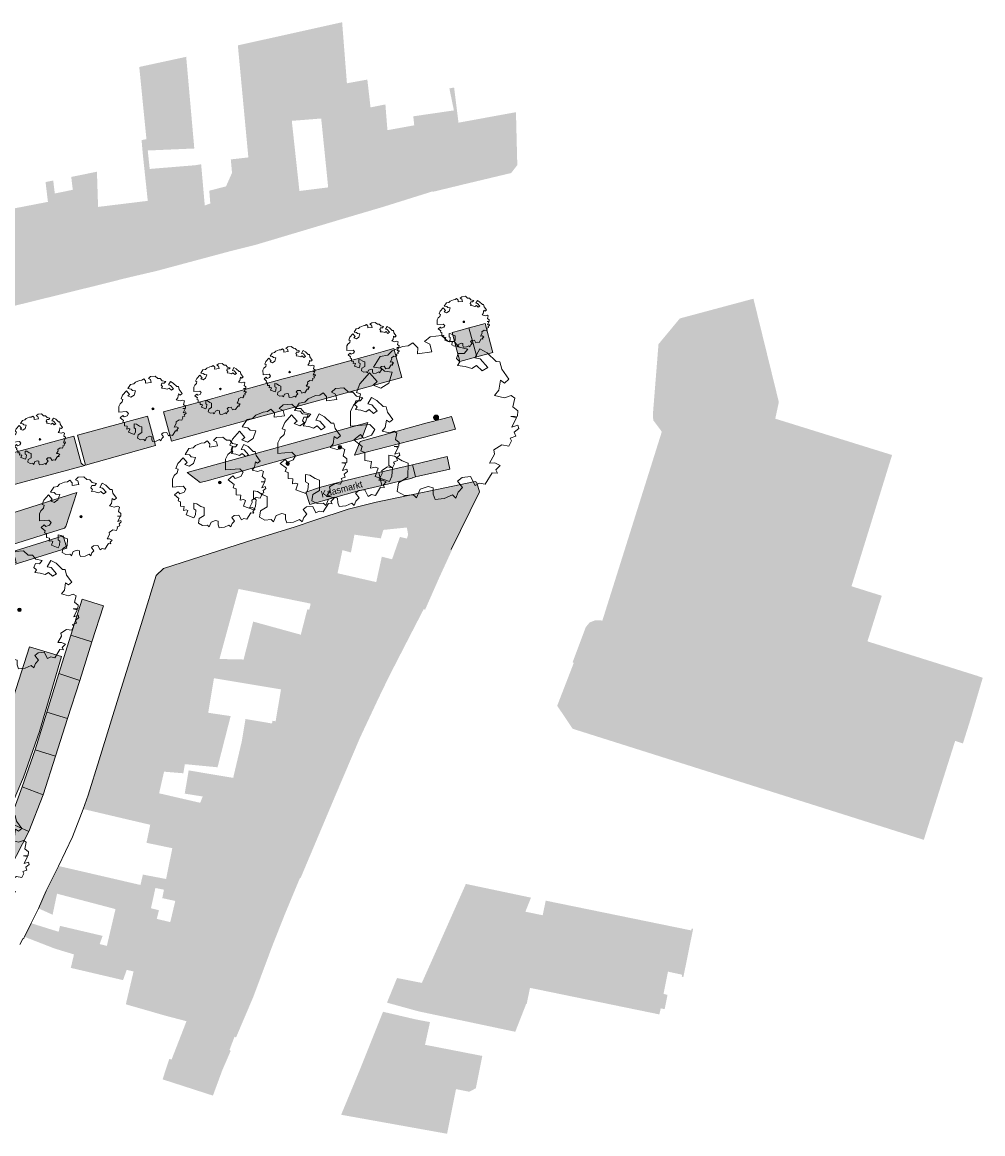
# Model space of a CAD drawing. Header units: metres. Extents: x 93896 to 94330, y 463793 to 463977.
# Tile 2 of 3: x 94009 to 94154, y 463810 to 463977. Entities that reach past the tile are written whole.
import ezdxf

# ---------------------------------------------------------------- set-up
doc = ezdxf.new("R2010")
doc.units = ezdxf.units.M
doc.header["$LTSCALE"] = 0.5
doc.layers.get('0').update_dxf_attribs({"linetype": 'CONTINUOUS'})
for name, color, linetype, lineweight in [('B-BOOM_BEHOUD', 8, 'CONTINUOUS', 18), ('B-parkeervakken', 253, 'CONTINUOUS', 5), ('B_BEBOUWING-VLAK', 254, 'CONTINUOUS', 18), ('B_BEBOUWINGSGRENS_0', 7, 'CONTINUOUS', 13), ('N_RO-txt', 7, 'CONTINUOUS', 9), ('T_MUUR_30CM_0', 7, 'CONTINUOUS', 13)]:
    doc.layers.add(name, color=color, linetype=linetype, lineweight=lineweight)
doc.styles.add('Leiden', font='frureglight.ttf')

# ---------------------------------------------------------------- blocks, each defined once
blk = doc.blocks.new('SGR-BOOM_06')
h = blk.add_hatch(color=7)
h.dxf.hatch_style = 1
edge = h.paths.add_edge_path()
edge.add_arc((0, 0), 0.15, 0, 360)
at = {"linetype": 'Continuous', "flags": 128}
blk.add_lwpolyline([(2.698, 3.52), (2.53, 3.939), (2.197, 4.064), (1.945, 4.524), (1.273, 4.692), (0.855, 4.524), (1.108, 4.273), (1.064, 3.812), (0.228, 3.98), (0.352, 4.315), (0.184, 4.692), (-0.15, 4.609), (-0.486, 4.692), (-1.155, 4.65), (-1.491, 4.483), (-1.952, 4.565), (-2.539, 4.105), (-2.12, 3.896), (-1.994, 3.644), (-1.575, 3.435), (-1.994, 2.89), (-2.539, 2.766), (-2.915, 3.099), (-2.62, 3.217), (-2.873, 3.855), (-3.628, 3.435), (-4.004, 3.016), (-3.794, 2.848), (-4.004, 2.514), (-4.425, 2.346), (-4.717, 2.054), (-5.01, 1.214), (-3.88, 0.921), (-3.712, 0.544), (-4.004, 0.293), (-4.507, 0.293), (-4.602, 0.556), (-5.093, 0.376), (-4.758, -0.168), (-4.925, -0.377), (-4.717, -0.545), (-4.884, -1.006), (-4.532, -1.182), (-4.717, -1.551), (-4.424, -1.592), (-4.293, -1.707), (-4.619, -2.107), (-3.921, -2.682), (-3.668, -2.431), (-3.46, -1.97), (-3.627, -1.761), (-3.419, -1.174), (-3.124, -1.342), (-2.788, -1.761), (-2.496, -2.01), (-2.788, -2.808), (-3.419, -2.932), (-3.668, -3.394), (-3.333, -3.771), (-2.832, -3.897), (-2.769, -4.022), (-2.706, -4.148), (-2.328, -3.729), (-1.826, -3.729), (-1.575, -3.897), (-1.699, -4.273), (-1.699, -4.609), (-1.154, -4.736), (-0.61, -4.692), (-0.486, -4.945), (-0.233, -4.65), (0.101, -4.483), (-0.059, -4.007), (0.269, -3.896), (0.773, -4.023), (0.856, -4.609), (1.149, -4.565), (1.442, -4.736), (2.071, -4.232), (2.365, -4.356), (2.322, -4.147), (2.657, -3.98), (2.406, -3.728), (2.113, -3.644), (2.574, -3.226), (2.615, -2.975), (3.16, -2.848), (3.538, -3.058), (3.787, -2.807), (3.77, -2.633), (4.123, -2.633), (4.123, -2.387), (4.459, -2.263), (4.459, -2.054), (4.082, -2.054), (4.543, -1.591), (4.25, -1.425), (4.627, -1.55), (4.752, -1.257), (4.543, -0.921), (4.835, -0.461), (4.668, -0.252), (4.25, -0.252), (3.746, 0.085), (4.082, 0.294), (4.375, 0.838), (4.543, 0.589), (4.876, 0.713), (4.667, 1.425), (4.711, 1.886), (4.5, 1.97), (4.164, 2.64), (3.828, 3.013), (3.374, 2.604), (3.663, 2.431), (3.914, 1.802), (3.537, 1.718), (3.327, 2.136), (2.991, 2.054), (2.657, 2.305), (2.238, 2.514), (2.447, 2.682), (2.321, 2.932), (2.53, 3.184), (2.866, 3.059), (3.159, 3.227)], close=True, dxfattribs=at)
blk.add_circle((0, 0), 0.15)
blk = doc.blocks.new('A$C23e41a55')
at = {"layer": 'B_BEBOUWING-VLAK'}
for points in [[(94061.64, 463963.855), (94061.16, 463968.038), (94058.09, 463967.48), (94057.371, 463976.655), (94048.804, 463974.753), (94048.75, 463974.741), (94049.646, 463968.715), (94048.611, 463968.517), (94049.471, 463961.811), (94049.808, 463961.838), (94054.225, 463962.189), (94055.276, 463951.836), (94055.32, 463951.407), (94057.151, 463951.666), (94057.632, 463947.167), (94063.525, 463948.908), (94062.41, 463960.052), (94062.08, 463960.02)], [(94049.808, 463961.838), (94049.471, 463961.811), (94048.611, 463968.517), (94049.646, 463968.715), (94048.75, 463974.741), (94041.789, 463973.197), (94041.703, 463973.178), (94043.28, 463956.343), (94040.644, 463956.041), (94040.829, 463954.029), (94039.927, 463951.994), (94040.125, 463949.867), (94039.816, 463949.786), (94040.837, 463942.327), (94044.421, 463943.221), (94043.707, 463949.763), (94051.011, 463950.797), (94050.954, 463951.297)], [(94033.939, 463971.457), (94027.055, 463969.971), (94026.886, 463969.934), (94027.967, 463959.088), (94027.234, 463958.938), (94027.418, 463956.841), (94028.164, 463949.817), (94029.526, 463939.294), (94030.718, 463939.612), (94030.518, 463941.016), (94031.112, 463941.1), (94030.992, 463941.942), (94030.398, 463941.857), (94029.407, 463948.814), (94028.459, 463954.609), (94028.163, 463957.38), (94035.158, 463957.685)], [(94074.856, 463961.563), (94074.198, 463966.849), (94073.484, 463966.706), (94074.169, 463963.406), (94069.498, 463962.727), (94070.846, 463951.202), (94070.992, 463951.248), (94071.001, 463951.174), (94075.998, 463952.382)], [(94069.498, 463962.727), (94068.064, 463962.519), (94068.207, 463961.165), (94064.179, 463960.436), (94063.92, 463963.701), (94063.872, 463964.308), (94061.64, 463963.855), (94062.08, 463960.02), (94062.41, 463960.052), (94063.525, 463948.908), (94070.846, 463951.202)], [(94083.492, 463963.14), (94074.856, 463961.563), (94075.998, 463952.382), (94082.77, 463953.996), (94083.694, 463955.186)], [(94036.928, 463949.196), (94036.732, 463949.128), (94036.184, 463955.316), (94035.269, 463955.167), (94028.459, 463954.609), (94029.407, 463948.814), (94030.398, 463941.857), (94030.992, 463941.942), (94031.112, 463941.1), (94030.518, 463941.016), (94030.718, 463939.612), (94036.712, 463941.22), (94036.048, 463947.889), (94037.016, 463948.142)], [(94018.09, 463953.701), (94016.665, 463953.414), (94016.898, 463951.472), (94014.194, 463950.928), (94013.959, 463952.87), (94012.804, 463952.638), (94013.162, 463949.664), (94014.843, 463935.701), (94015.644, 463935.906), (94017.577, 463936.389), (94020.109, 463936.997)], [(94022.88, 463949.172), (94020.698, 463948.906), (94020.528, 463954.193), (94020.262, 463954.139), (94019.111, 463953.907), (94018.09, 463953.701), (94020.109, 463936.997), (94024.233, 463938.043)], [(94039.927, 463951.994), (94039.051, 463951.767), (94037.407, 463951.341), (94037.564, 463949.415), (94036.928, 463949.196), (94037.016, 463948.142), (94036.048, 463947.889), (94036.712, 463941.22), (94040.837, 463942.327), (94039.816, 463949.786), (94040.125, 463949.867)], [(94055.276, 463951.836), (94050.954, 463951.297), (94051.011, 463950.797), (94043.707, 463949.763), (94044.421, 463943.221), (94057.632, 463947.167), (94057.151, 463951.666), (94055.32, 463951.407)], [(94013.162, 463949.664), (94006.173, 463948.312), (94006.388, 463946.179), (94006.638, 463943.702), (94007.625, 463933.92), (94014.843, 463935.701)], [(94028.164, 463949.817), (94022.88, 463949.172), (94024.233, 463938.043), (94025.219, 463938.286), (94028.655, 463939.087), (94029.526, 463939.294)], [(94133.91, 463891.907), (94134.87, 463895.01), (94135.393, 463896.701), (94136.668, 463900.825), (94140.01, 463911.63), (94130.49, 463914.59), (94122.459, 463917.087), (94122.994, 463919.588), (94119.179, 463935.116), (94108.12, 463932.15), (94104.91, 463928.28), (94104.06, 463917.62), (94104.13, 463916.84), (94105.41, 463915.13), (94096.48, 463886.76), (94095.4, 463886.79), (94094.58, 463886.48), (94093.98, 463885.76), (94092, 463880.48), (94092.19, 463880.42), (94089.689, 463873.957), (94092, 463870.5), (94144.774, 463853.808), (94149.488, 463868.671), (94150.658, 463868.291), (94151.72, 463871.676), (94153.638, 463878.168), (94153.04, 463878.363), (94152.729, 463878.474), (94136.31, 463883.63), (94137.349, 463886.941), (94138.46, 463890.48)], [(94078.019, 463906.099), (94077.604, 463907.442), (94077.576, 463907.534), (94077.362, 463907.67), (94062.511, 463904.53), (94061.925, 463899.284), (94063.186, 463899.108), (94063.566, 463900.379), (94067.098, 463900.735), (94067.29, 463899.645), (94067.096, 463899.074), (94066.057, 463899.327), (94065.952, 463899.029), (94070.516, 463898.094), (94073.76, 463897.43)], [(94057.418, 463897.338), (94058.288, 463903.468), (94053.295, 463901.846), (94050.29, 463900.864), (94048.073, 463890.233), (94052.65, 463889.3), (94052.43, 463888.39), (94053.519, 463888.082), (94054.424, 463892.015), (94056.627, 463891.525), (94056.945, 463893.804), (94056.68, 463893.865)], [(94062.511, 463904.53), (94058.288, 463903.468), (94057.418, 463897.338), (94058.692, 463896.982), (94059.041, 463898.718), (94059.222, 463899.661), (94061.925, 463899.284)], [(94050.29, 463900.864), (94049.391, 463900.57), (94046.15, 463899.545), (94043.009, 463898.561), (94041.44, 463891.585), (94041.81, 463891.51), (94048.073, 463890.233)], [(94043.009, 463898.561), (94038.03, 463897.001), (94034.593, 463895.891), (94030.51, 463894.588), (94029.446, 463893.531), (94029.02, 463892.151), (94027.971, 463888.774), (94027.362, 463886.808), (94029.293, 463886.189), (94034.148, 463884.632), (94033.501, 463882.613), (94038.94, 463880.98), (94041.81, 463891.51), (94041.44, 463891.585)], [(94073.86, 463897.33), (94073.76, 463897.43), (94070.516, 463898.094), (94065.952, 463899.029), (94064.878, 463895.967), (94064.08, 463896.164), (94063.987, 463895.744), (94068.358, 463894.546), (94068.211, 463893.92), (94071.903, 463893.07)], [(94064.08, 463896.164), (94063.33, 463896.35), (94062.497, 463892.532), (94056.945, 463893.804), (94056.627, 463891.525), (94069.64, 463888.49), (94069.84, 463888.39), (94071.903, 463893.07), (94068.211, 463893.92), (94068.358, 463894.546), (94063.987, 463895.744)], [(94056.627, 463891.525), (94054.424, 463892.015), (94053.519, 463888.082), (94065.414, 463884.997), (94067.549, 463884.443), (94069.64, 463888.49)], [(94067.549, 463884.443), (94065.414, 463884.997), (94053.519, 463888.082), (94052.43, 463888.39), (94052.14, 463888.44), (94051.16, 463884.63), (94044.01, 463886.6), (94042.57, 463880.9), (94038.94, 463880.98), (94045.289, 463879.675), (94049.407, 463880.429), (94050.063, 463880.34), (94061.98, 463878.73), (94064.441, 463878.397)], [(94038.94, 463880.98), (94033.501, 463882.613), (94034.148, 463884.632), (94029.293, 463886.189), (94027.362, 463886.808), (94023.989, 463875.887), (94030.85, 463874.044), (94037.25, 463872.9), (94038.11, 463878.09)], [(94050.063, 463880.34), (94049.407, 463880.429), (94045.289, 463879.675), (94038.94, 463880.98), (94038.11, 463878.09), (94048.18, 463876.41), (94047.38, 463871.62), (94046.91, 463871.7), (94046.84, 463871.29), (94060.065, 463869.171), (94062.834, 463875.073), (94051.313, 463876.769), (94051.561, 463878.336), (94049.792, 463878.665)], [(94064.441, 463878.397), (94061.98, 463878.73), (94050.063, 463880.34), (94049.792, 463878.665), (94051.561, 463878.336), (94051.313, 463876.769), (94062.834, 463875.073)], [(94040.62, 463872.4), (94037.25, 463872.9), (94030.85, 463874.044), (94023.989, 463875.887), (94020.875, 463865.808), (94022.825, 463865.408), (94027.846, 463864.379), (94030.61, 463864.05), (94033.51, 463863.81), (94033.74, 463865.18), (94038.65, 463864.71)], [(94060.065, 463869.171), (94046.84, 463871.29), (94042.85, 463871.96), (94042.28, 463868.56), (94041, 463863.12), (94056.57, 463860.97)], [(94030.61, 463864.05), (94027.846, 463864.379), (94022.825, 463865.408), (94020.875, 463865.808), (94019.189, 463860.516), (94022.92, 463859.47), (94029.268, 463857.977), (94029.87, 463860.8)], [(94056.57, 463860.97), (94041, 463863.12), (94034.31, 463864.24), (94033.72, 463860.75), (94036.42, 463860.32), (94036.545, 463861.387), (94046.142, 463859.015), (94045.902, 463858.044), (94047.789, 463857.577), (94048.029, 463858.548), (94054.839, 463856.865)], [(94054.839, 463856.865), (94048.029, 463858.548), (94047.789, 463857.577), (94045.902, 463858.044), (94046.142, 463859.015), (94036.545, 463861.387), (94036.42, 463860.32), (94036.05, 463859.37), (94029.87, 463860.8), (94029.268, 463857.977), (94028.846, 463855.996), (94028.537, 463856.069), (94027.972, 463853.362), (94031.853, 463852.551), (94040.911, 463850.538), (94041.051, 463851.048), (94051.328, 463848.54)], [(94019.189, 463860.516), (94018.461, 463858.437), (94028.537, 463856.069), (94028.846, 463855.996), (94029.268, 463857.977), (94022.92, 463859.47)], [(94051.03, 463848.07), (94051.13, 463848.07), (94051.328, 463848.54), (94041.051, 463851.048), (94040.911, 463850.538), (94031.853, 463852.551), (94030.919, 463847.922), (94027.432, 463848.588), (94027.063, 463847.028), (94029.315, 463846.574), (94030.596, 463846.316), (94030.34, 463845.05), (94032.301, 463844.627), (94031.546, 463841.447), (94044.871, 463838.282), (94046.86, 463837.81), (94048.75, 463842.59)], [(94029.315, 463846.574), (94027.063, 463847.028), (94014.773, 463849.874), (94012.892, 463846.148), (94014.53, 463845.716), (94023.317, 463843.401), (94029.518, 463841.928), (94029.84, 463843.231), (94028.643, 463843.526)], [(94110.115, 463840.443), (94109.898, 463840.49), (94109.834, 463840.197), (94087.962, 463844.672), (94087.512, 463842.477), (94084.91, 463843.011), (94085.749, 463845.123), (94075.965, 463847.183), (94069.555, 463832.764), (94070.677, 463832.51), (94075.236, 463831.539), (94080.28, 463830.451), (94085.004, 463829.153), (94085.102, 463829.133), (94085.603, 463831.567), (94089.698, 463830.726), (94105.041, 463827.576), (94105.245, 463828.487), (94105.833, 463828.363), (94106.265, 463830.512), (94105.663, 463830.663), (94106.337, 463834.004), (94108.463, 463833.54), (94108.409, 463833.251), (94108.647, 463833.187)], [(94014.53, 463845.716), (94012.892, 463846.148), (94011.767, 463843.499), (94013.865, 463842.557)], [(94046.86, 463837.81), (94044.871, 463838.282), (94031.546, 463841.447), (94029.518, 463841.928), (94023.317, 463843.401), (94022.02, 463837.88), (94020.93, 463838.14), (94021.38, 463839.38), (94014.98, 463840.88), (94014.772, 463839.993), (94014.18, 463837.47), (94017.08, 463836.59), (94017.186, 463837.037), (94026.613, 463834.528), (94044.02, 463830.2)], [(94014.772, 463839.993), (94010.655, 463841.274), (94009.637, 463839.236), (94014.18, 463837.47)], [(94026.613, 463834.528), (94017.186, 463837.037), (94017.08, 463836.59), (94016.6, 463834.57), (94024.45, 463832.73), (94025, 463834.27), (94026.03, 463834.03), (94024.869, 463829.096), (94030.905, 463827.361), (94033.985, 463826.558), (94041.619, 463824.568), (94044.02, 463830.2)], [(94070.677, 463832.51), (94069.555, 463832.764), (94069.357, 463832.319), (94069.052, 463832.372), (94065.622, 463833.046), (94064.11, 463829.343), (94068.85, 463828.038)], [(94075.236, 463831.539), (94070.677, 463832.51), (94068.85, 463828.038), (94073.441, 463827.069), (94074.087, 463828.677)], [(94080.28, 463830.451), (94075.236, 463831.539), (94074.087, 463828.677), (94073.441, 463827.069), (94078.539, 463825.992)], [(94084.958, 463828.977), (94085.004, 463829.153), (94080.28, 463830.451), (94078.539, 463825.992), (94083.391, 463824.968)], [(94070.573, 463826.422), (94068.551, 463826.802), (94063.515, 463827.975), (94062.148, 463824.556), (94063.896, 463824.206), (94069.827, 463823.016)], [(94040.924, 463823.49), (94041.22, 463824.26), (94041.42, 463824.1), (94041.619, 463824.568), (94033.985, 463826.558), (94033.528, 463825.386), (94031.907, 463821.218), (94037.55, 463819.633), (94039.34, 463819.13), (94040.61, 463822.07), (94040.46, 463822.28)], [(94078.437, 463821.341), (94077.865, 463821.45), (94069.827, 463823.016), (94063.896, 463824.206), (94062.148, 463824.556), (94060.104, 463819.445), (94057.223, 463812.5), (94073.137, 463809.644), (94073.19, 463809.91), (94074.48, 463816.36), (94076.46, 463815.96), (94077.466, 463816.478)], [(94039.34, 463819.13), (94037.55, 463819.633), (94031.907, 463821.218), (94031.74, 463820.79), (94031.4, 463820.9), (94030.998, 463819.673), (94030.39, 463817.82), (94037.957, 463815.377)]]:
    blk.add_hatch(color=256, dxfattribs=at).paths.add_polyline_path(points)
blk = doc.blocks.new('A$C3861d731')
at = {"true_color": 0x991b1e, "transparency": 33554483}
h = blk.add_hatch(color=244, dxfattribs=at)
h.dxf.hatch_style = 1
h.paths.add_polyline_path([(93967.98, 463895.43), (93963.82, 463893.71), (93967.54, 463885.02), (93971.37, 463886.84), (93971.86, 463886.84)])
h.paths.add_polyline_path([(93994.33, 463903.53), (93993, 463907.96), (93986.27, 463906.09), (93967.86, 463900.98), (93971.1, 463897.07)])
h.paths.add_polyline_path([(94018.7, 463910.05), (94018.36, 463910.18), (94018.18, 463910.42), (94017.07, 463914.45), (94013.17, 463913.39), (94011.04, 463912.81), (93997.46, 463909.14), (93995.32, 463908.57), (93993.45, 463908.08), (93996.89, 463904.21)])
h.paths.add_polyline_path([(94028.12, 463917.45), (94017.6, 463914.6), (94018.8, 463910.08), (94029.33, 463913.07)])
h.paths.add_polyline_path([(94066.35, 463923.26), (94065.15, 463927.62), (94063.56, 463927.19), (94061.43, 463926.6), (94050.66, 463923.64), (94048.53, 463923.06), (94040.06, 463920.73), (94037.92, 463920.14), (94030.53, 463918.11), (94031.74, 463913.73)])
h.paths.add_polyline_path([(94076.42, 463930.74), (94075.07, 463930.36), (94073.9, 463930.04), (94075.07, 463925.66), (94077.63, 463926.36)])
h.paths.add_polyline_path([(94078.84, 463931.4), (94077.2, 463930.95), (94076.42, 463930.74), (94077.63, 463926.36), (94080.04, 463927.03), (94079.94, 463927.39)])
h.paths.add_polyline_path([(94073.13, 463911.4), (94067.95, 463910.17), (94067.99, 463910.02), (94068.38, 463908.34), (94068.85, 463908.45), (94073.58, 463909.48)])
h.paths.add_polyline_path([(94067.88, 463908.22), (94068.38, 463908.34), (94067.95, 463910.17), (94062.89, 463908.98), (94063.34, 463907.06), (94067.89, 463908.14)])
h.paths.add_polyline_path([(94062.89, 463908.98), (94057.55, 463907.71), (94053.99, 463906.73), (94051.91, 463906.04), (94052.54, 463904.18), (94059.63, 463906.19), (94063.34, 463907.06)])
h.paths.add_polyline_path([(94061.23, 463916.5), (94034.09, 463909.02), (94036.02, 463907.48), (94037.08, 463907.77), (94039.97, 463908.57), (94048.05, 463910.79), (94050.93, 463911.59), (94055.52, 463912.85), (94058.41, 463913.64), (94060.32, 463914.17)])
h.paths.add_polyline_path([(94074.39, 463915.5), (94073.83, 463917.41), (94072.7, 463917.11), (94069.95, 463916.42), (94060.09, 463913.67), (94059.23, 463911.59)])
h.paths.add_polyline_path([(94021.51, 463888.97), (94018.31, 463889.96), (94016.62, 463884.56), (94019.78, 463883.54)])
h.paths.add_polyline_path([(94019.78, 463883.54), (94016.62, 463884.56), (94014.82, 463878.78), (94017.94, 463877.75)])
h.paths.add_polyline_path([(94017.94, 463877.75), (94014.82, 463878.78), (94013.01, 463872.97), (94016.11, 463872.03)])
h.paths.add_polyline_path([(94016.11, 463872.03), (94013.01, 463872.97), (94011.26, 463867.35), (94014.31, 463866.37)])
h.paths.add_polyline_path([(94014.31, 463866.37), (94011.26, 463867.35), (94009.27, 463861.75), (94012.47, 463860.58)], flags=17)
h.paths.add_polyline_path([(94012.47, 463860.58), (94009.27, 463861.75), (94008.27, 463859), (94007.19, 463856.48), (94010.29, 463855.06)])
h.paths.add_polyline_path([(94010.29, 463855.06), (94007.19, 463856.48), (94004.57, 463851.1), (94007.5, 463849.62)])
h.paths.add_polyline_path([(94009.47, 463863.21), (94011.91, 463870.07), (94015.19, 463881.37), (94010.39, 463882.83), (94004.38, 463864.2), (94003.8, 463862.61), (94003.03, 463860.63), (94002.55, 463859.45), (94002.22, 463858.66), (94002.04, 463858.23), (94002.08, 463858.23), (94002.25, 463858.26), (94002.31, 463858.24), (94002.32, 463858.24), (94002.34, 463858.23), (94002.75, 463858.08), (94004.63, 463857.36), (94006.51, 463856.61), (94006.54, 463856.6), (94006.57, 463856.59), (94006.61, 463856.59), (94006.64, 463856.6), (94006.67, 463856.61), (94006.7, 463856.62), (94006.72, 463856.64), (94006.74, 463856.66), (94006.76, 463856.68), (94006.77, 463856.7), (94008.36, 463860.54)])
h.paths.add_polyline_path([(94002.1, 463855.95), (94001.95, 463858.22), (93998.46, 463857.9), (93994.86, 463857.6), (93990.23, 463857.21), (93987.9, 463857), (93984.31, 463856.68), (93981.34, 463856.42), (93980.58, 463856.38), (93980.77, 463856.3), (93980.92, 463856.15), (93980.96, 463855.99), (93981.05, 463853.54), (93981.09, 463851.52), (93981.1, 463851.46), (93981.13, 463851.41), (93981.18, 463851.37), (93981.23, 463851.34), (93981.3, 463851.34), (93982.88, 463851.45), (93983.88, 463851.51), (93984.24, 463851.53), (93985.26, 463851.59), (93987.88, 463851.78), (93992.89, 463852.11), (93995.89, 463852.3), (93997.88, 463852.43), (93999.56, 463852.58), (94000.17, 463852.63), (94002.24, 463852.77), (94002.29, 463852.79), (94002.34, 463852.83), (94002.38, 463852.88), (94002.39, 463852.95)])
h.paths.add_polyline_path([(93999.71, 463849.81), (93999.61, 463852.12), (93997.23, 463851.92), (93994.73, 463851.78), (93992.23, 463851.62), (93989.54, 463851.43), (93987.25, 463851.27), (93985.38, 463851.15), (93985.64, 463847.08), (93985.65, 463846.95), (93985.56, 463846.76), (93985.38, 463846.61), (93989.7, 463846.94), (93992.97, 463847.09), (93997.51, 463847.4), (94000.1, 463847.56), (93999.94, 463847.66), (93999.9, 463847.78)])
h.paths.add_polyline_path([(94000.42, 463840.43), (94000.35, 463841.5), (94000.3, 463842.08), (94000.29, 463842.19), (94000.36, 463842.38), (94000.55, 463842.56), (93999.82, 463842.5), (93997.27, 463842.34), (93993.25, 463842.09), (93990.78, 463841.93), (93991.11, 463836.95), (94000.63, 463837.4), (94000.53, 463838.93)])
h.paths.add_polyline_path([(93988.48, 463841.77), (93986.27, 463841.63), (93983.57, 463841.46), (93983.64, 463840.53), (93983.78, 463839.02), (93983.83, 463838.22), (93983.93, 463836.61), (93984.11, 463836.61), (93988.8, 463836.84)])
h.paths.add_polyline_path([(93974.6, 463853.75), (93974.47, 463858.4), (93974.3, 463863.27), (93974.19, 463866.94), (93973.87, 463877.15), (93969.09, 463877.08), (93968.91, 463876.87), (93969.07, 463871.81), (93969.2, 463867.61), (93969.3, 463864.02), (93969.43, 463860.03), (93969.56, 463855.71), (93969.72, 463850.91), (93969.79, 463848.74), (93969.87, 463845.88), (93969.99, 463842.44), (93970.02, 463841.6), (93975, 463841.93), (93974.9, 463844.26), (93974.76, 463848.89)])
h.paths.add_polyline_path([(93993.91, 463884.69), (93987.08, 463882.64), (93988.25, 463878.83), (93988.1, 463878.41), (93995.37, 463880.65), (93995.08, 463880.8)])
h.paths.add_polyline_path([(94005.2, 463888.16), (93996.17, 463885.39), (93997.44, 463881.61), (93997.16, 463881.12), (94006.71, 463884.09), (94006.52, 463884.28)])
h.paths.add_polyline_path([(94015.65, 463900.64), (94015.85, 463900.89), (94017.52, 463905.98), (94000, 463900.43), (93978.05, 463893.73), (93978.15, 463893.66), (93978.2, 463893.52), (93977.68, 463888.7)])
h.paths.add_polyline_path([(94016, 463897.64), (94015.43, 463899.47), (94000, 463894.68), (93982.06, 463889.01), (93982.42, 463887.22)])
h.paths.add_polyline_path([(93964.01, 463878.86), (93956.25, 463877.16), (93960.23, 463873.12), (93966.46, 463874.5), (93967.97, 463874.84)])
h.paths.add_polyline_path([(93956.25, 463877.16), (93953.4, 463876.54), (93957.19, 463872.44), (93960.23, 463873.12)])
h.paths.add_polyline_path([(93953.4, 463876.54), (93949.86, 463875.76), (93953.87, 463871.7), (93957.19, 463872.44)])
h.paths.add_polyline_path([(93999.41, 463872.1), (93998.18, 463876.23), (93980.14, 463870.5), (93980.36, 463870.45), (93980.51, 463870.32), (93980.56, 463870.21), (93980.57, 463870.17), (93981.07, 463868.63), (93981.36, 463867.64), (93981.63, 463866.69), (93981.66, 463866.63), (93981.7, 463866.58), (93981.76, 463866.55), (93981.83, 463866.54), (93981.89, 463866.55), (93983.8, 463867.17), (93986.32, 463867.97), (93990.72, 463869.35), (93995.88, 463870.98)])
h.paths.add_polyline_path([(93997.21, 463865.48), (93997.2, 463866.5), (93997.18, 463866.56), (93997.15, 463866.62), (93997.11, 463866.65), (93997.05, 463866.68), (93996.99, 463866.69), (93994.95, 463866.54), (93992.06, 463866.37), (93987.75, 463866.1), (93985.17, 463865.92), (93982.82, 463865.75), (93981.83, 463865.68), (93980.87, 463865.62), (93980.81, 463865.6), (93980.75, 463865.57), (93980.7, 463865.52), (93980.67, 463865.46), (93980.66, 463865.4), (93980.72, 463864.4), (93980.76, 463863.37), (93980.76, 463862.37), (93980.74, 463861.83), (93980.75, 463861.69), (93980.65, 463861.49), (93980.46, 463861.37), (93980.86, 463861.39), (93986.24, 463861.79), (93990.5, 463862.02), (93993.88, 463862.25), (93996.26, 463862.39), (93997.27, 463862.45), (93997.86, 463862.48), (93997.5, 463862.6), (93997.36, 463862.78), (93997.33, 463862.94)])
h.paths.add_polyline_path([(93965.19, 463889.14), (93962.75, 463889.09), (93962.86, 463883.27), (93962.68, 463882.89), (93965.74, 463883.83), (93965.36, 463884.11)])
edge = h.paths.add_edge_path()
edge.add_line((93991.11, 463836.95), (93990.78, 463841.93))
edge.add_line((93988.8, 463836.84), (93988.48, 463841.77))
for points in [[(94076.42, 463930.74), (94075.07, 463930.36), (94073.9, 463930.04), (94075.07, 463925.66), (94077.63, 463926.36)], [(94078.84, 463931.4), (94077.2, 463930.95), (94076.42, 463930.74), (94077.63, 463926.36), (94080.04, 463927.03), (94079.94, 463927.39)], [(94066.35, 463923.26), (94065.15, 463927.62), (94063.56, 463927.19), (94061.43, 463926.6), (94050.66, 463923.64), (94048.53, 463923.06), (94040.06, 463920.73), (94037.92, 463920.14), (94030.53, 463918.11), (94031.74, 463913.73)], [(94028.12, 463917.45), (94017.6, 463914.6), (94018.8, 463910.08), (94029.33, 463913.07)], [(94061.23, 463916.5), (94034.09, 463909.02), (94036.02, 463907.48), (94037.08, 463907.77), (94039.97, 463908.57), (94048.05, 463910.79), (94050.93, 463911.59), (94055.52, 463912.85), (94058.41, 463913.64), (94060.32, 463914.17)], [(94074.39, 463915.5), (94073.83, 463917.41), (94072.7, 463917.11), (94069.95, 463916.42), (94060.09, 463913.67), (94059.23, 463911.59)], [(94018.7, 463910.05), (94018.36, 463910.18), (94018.18, 463910.42), (94017.07, 463914.45), (94013.17, 463913.39), (94011.04, 463912.81), (93997.46, 463909.14), (93995.32, 463908.57), (93993.45, 463908.08), (93996.89, 463904.21)], [(94067.88, 463908.22), (94068.38, 463908.34), (94067.95, 463910.17), (94062.89, 463908.98), (94063.34, 463907.06), (94067.89, 463908.14)], [(94073.13, 463911.4), (94067.95, 463910.17), (94067.99, 463910.02), (94068.38, 463908.34), (94068.85, 463908.45), (94073.58, 463909.48)], [(94062.89, 463908.98), (94057.55, 463907.71), (94053.99, 463906.73), (94051.91, 463906.04), (94052.54, 463904.18), (94059.63, 463906.19), (94063.34, 463907.06)], [(93994.33, 463903.53), (93993, 463907.96), (93986.27, 463906.09), (93967.86, 463900.98), (93971.1, 463897.07)], [(94015.65, 463900.64), (94015.85, 463900.89), (94017.52, 463905.98), (94000, 463900.43), (93978.05, 463893.73), (93978.15, 463893.66), (93978.2, 463893.52), (93977.68, 463888.7)], [(94016, 463897.64), (94015.43, 463899.47), (94000, 463894.68), (93982.06, 463889.01), (93982.42, 463887.22)], [(93967.98, 463895.43), (93963.82, 463893.71), (93967.54, 463885.02), (93971.37, 463886.84), (93971.86, 463886.84)], [(94021.51, 463888.97), (94018.31, 463889.96), (94016.62, 463884.56), (94019.78, 463883.54)], [(93965.19, 463889.14), (93962.75, 463889.09), (93962.86, 463883.27), (93962.68, 463882.89), (93965.74, 463883.83), (93965.36, 463884.11)], [(94005.2, 463888.16), (93996.17, 463885.39), (93997.44, 463881.61), (93997.16, 463881.12), (94006.71, 463884.09), (94006.52, 463884.28)], [(93993.91, 463884.69), (93987.08, 463882.64), (93988.25, 463878.83), (93988.1, 463878.41), (93995.37, 463880.65), (93995.08, 463880.8)], [(94019.78, 463883.54), (94016.62, 463884.56), (94014.82, 463878.78), (94017.94, 463877.75)], [(94009.47, 463863.21), (94011.91, 463870.07), (94015.19, 463881.37), (94010.39, 463882.83), (94004.38, 463864.2), (94003.8, 463862.61), (94003.03, 463860.63), (94002.55, 463859.45), (94002.22, 463858.66), (94002.04, 463858.23), (94002.08, 463858.23), (94002.25, 463858.26), (94002.31, 463858.24), (94002.32, 463858.24), (94002.34, 463858.23), (94002.75, 463858.08), (94004.63, 463857.36), (94006.51, 463856.61), (94006.54, 463856.6), (94006.57, 463856.59), (94006.61, 463856.59), (94006.64, 463856.6), (94006.67, 463856.61), (94006.7, 463856.62), (94006.72, 463856.64), (94006.74, 463856.66), (94006.76, 463856.68), (94006.77, 463856.7), (94008.36, 463860.54)], [(93964.01, 463878.86), (93956.25, 463877.16), (93960.23, 463873.12), (93966.46, 463874.5), (93967.97, 463874.84)], [(94017.94, 463877.75), (94014.82, 463878.78), (94013.01, 463872.97), (94016.11, 463872.03)], [(93953.4, 463876.54), (93949.86, 463875.76), (93953.87, 463871.7), (93957.19, 463872.44)], [(93956.25, 463877.16), (93953.4, 463876.54), (93957.19, 463872.44), (93960.23, 463873.12)], [(93974.6, 463853.75), (93974.47, 463858.4), (93974.3, 463863.27), (93974.19, 463866.94), (93973.87, 463877.15), (93969.09, 463877.08), (93968.91, 463876.87), (93969.07, 463871.81), (93969.2, 463867.61), (93969.3, 463864.02), (93969.43, 463860.03), (93969.56, 463855.71), (93969.72, 463850.91), (93969.79, 463848.74), (93969.87, 463845.88), (93969.99, 463842.44), (93970.02, 463841.6), (93975, 463841.93), (93974.9, 463844.26), (93974.76, 463848.89)], [(93999.41, 463872.1), (93998.18, 463876.23), (93980.14, 463870.5), (93980.36, 463870.45), (93980.51, 463870.32), (93980.56, 463870.21), (93980.57, 463870.17), (93981.07, 463868.63), (93981.36, 463867.64), (93981.63, 463866.69), (93981.66, 463866.63), (93981.7, 463866.58), (93981.76, 463866.55), (93981.83, 463866.54), (93981.89, 463866.55), (93983.8, 463867.17), (93986.32, 463867.97), (93990.72, 463869.35), (93995.88, 463870.98)], [(94016.11, 463872.03), (94013.01, 463872.97), (94011.26, 463867.35), (94014.31, 463866.37)], [(93997.21, 463865.48), (93997.2, 463866.5), (93997.18, 463866.56), (93997.15, 463866.62), (93997.11, 463866.65), (93997.05, 463866.68), (93996.99, 463866.69), (93994.95, 463866.54), (93992.06, 463866.37), (93987.75, 463866.1), (93985.17, 463865.92), (93982.82, 463865.75), (93981.83, 463865.68), (93980.87, 463865.62), (93980.81, 463865.6), (93980.75, 463865.57), (93980.7, 463865.52), (93980.67, 463865.46), (93980.66, 463865.4), (93980.72, 463864.4), (93980.76, 463863.37), (93980.76, 463862.37), (93980.74, 463861.83), (93980.75, 463861.69), (93980.65, 463861.49), (93980.46, 463861.37), (93980.86, 463861.39), (93986.24, 463861.79), (93990.5, 463862.02), (93993.88, 463862.25), (93996.26, 463862.39), (93997.27, 463862.45), (93997.86, 463862.48), (93997.5, 463862.6), (93997.36, 463862.78), (93997.33, 463862.94)], [(94014.31, 463866.37), (94011.26, 463867.35), (94009.27, 463861.75), (94012.47, 463860.58)], [(94012.47, 463860.58), (94009.27, 463861.75), (94008.27, 463859), (94007.19, 463856.48), (94010.29, 463855.06)], [(94002.1, 463855.95), (94001.95, 463858.22), (93998.46, 463857.9), (93994.86, 463857.6), (93990.23, 463857.21), (93987.9, 463857), (93984.31, 463856.68), (93981.34, 463856.42), (93980.58, 463856.38), (93980.77, 463856.3), (93980.92, 463856.15), (93980.96, 463855.99), (93981.05, 463853.54), (93981.09, 463851.52), (93981.1, 463851.46), (93981.13, 463851.41), (93981.18, 463851.37), (93981.23, 463851.34), (93981.3, 463851.34), (93982.88, 463851.45), (93983.88, 463851.51), (93984.24, 463851.53), (93985.26, 463851.59), (93987.88, 463851.78), (93992.89, 463852.11), (93995.89, 463852.3), (93997.88, 463852.43), (93999.56, 463852.58), (94000.17, 463852.63), (94002.24, 463852.77), (94002.29, 463852.79), (94002.34, 463852.83), (94002.38, 463852.88), (94002.39, 463852.95)], [(94010.29, 463855.06), (94007.19, 463856.48), (94004.57, 463851.1), (94007.5, 463849.62)], [(93999.71, 463849.81), (93999.61, 463852.12), (93997.23, 463851.92), (93994.73, 463851.78), (93992.23, 463851.62), (93989.54, 463851.43), (93987.25, 463851.27), (93985.38, 463851.15), (93985.64, 463847.08), (93985.65, 463846.95), (93985.56, 463846.76), (93985.38, 463846.61), (93989.7, 463846.94), (93992.97, 463847.09), (93997.51, 463847.4), (94000.1, 463847.56), (93999.94, 463847.66), (93999.9, 463847.78)], [(93988.48, 463841.77), (93986.27, 463841.63), (93983.57, 463841.46), (93983.64, 463840.53), (93983.78, 463839.02), (93983.83, 463838.22), (93983.93, 463836.61), (93984.11, 463836.61), (93988.8, 463836.84)], [(94000.42, 463840.43), (94000.35, 463841.5), (94000.3, 463842.08), (94000.29, 463842.19), (94000.36, 463842.38), (94000.55, 463842.56), (93999.82, 463842.5), (93997.27, 463842.34), (93993.25, 463842.09), (93990.78, 463841.93), (93991.11, 463836.95), (94000.63, 463837.4), (94000.53, 463838.93)]]:
    blk.add_lwpolyline(points, close=True)
for points in [[(93988.8, 463836.84), (93988.48, 463841.77)], [(93991.11, 463836.95), (93990.78, 463841.93)]]:
    blk.add_lwpolyline(points)

msp = doc.modelspace()

# ---------------------------------------------------------------- linework, layer by layer
at = {"layer": 'B_BEBOUWINGSGRENS_0'}
for p, q in [((94053.29, 463901.85), (94058.29, 463903.47)), ((94058.29, 463903.47), (94062.51, 463904.53)), ((94050.29, 463900.86), (94053.29, 463901.85)), ((94043.01, 463898.56), (94050.29, 463900.86)), ((94030.51, 463894.59), (94043.01, 463898.56)), ((94023.99, 463875.89), (94027.36, 463886.81)), ((94020.88, 463865.81), (94023.99, 463875.89)), ((94019.19, 463860.52), (94020.88, 463865.81)), ((94018.46, 463858.44), (94019.19, 463860.52)), ((94012.89, 463846.15), (94014.77, 463849.87)), ((94011.77, 463843.5), (94012.89, 463846.15)), ((94009.64, 463839.24), (94010.65, 463841.27))]:
    msp.add_line(p, q, dxfattribs=at)
for points in [[(94062.51, 463904.53), (94077.36, 463907.67), (94077.58, 463907.53), (94077.6, 463907.44)], [(94077.6, 463907.44), (94078.02, 463906.1), (94073.76, 463897.43)], [(94027.36, 463886.81), (94029.45, 463893.53), (94030.51, 463894.59)]]:
    msp.add_lwpolyline(points, dxfattribs=at)
at = {"layer": 'T_MUUR_30CM_0'}
msp.add_line((94011.77, 463843.5), (94010.65, 463841.27), dxfattribs=at)
for points in [[(94018.46, 463858.44), (94016.84, 463854.24), (94014.77, 463849.87)], [(94009.64, 463839.24), (94009.54, 463839.05), (94009.38, 463838.91), (94008.96, 463838.09)]]:
    msp.add_lwpolyline(points, dxfattribs=at)

# ---------------------------------------------------------------- block references
msp.add_blockref('A$C23e41a55', (0, 0))
at = {"layer": 'B-BOOM_BEHOUD'}
for p, xscale, yscale, zscale, rotation in [((94075.66, 463931.64), 0.7797183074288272, 0.7797183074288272, 0.7797183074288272, 19.43259107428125), ((94071.5, 463917.25), 2.507939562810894, 2.507939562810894, 2.507939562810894, 19.43259107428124), ((94062.1, 463927.73), 0.7797183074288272, 0.7797183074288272, 0.7797183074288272, 19.43259107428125), ((94049.48, 463924.1), 0.7797183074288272, 0.7797183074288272, 0.7797183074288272, 19.43259107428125), ((94039.08, 463921.56), 0.7797183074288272, 0.7797183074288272, 0.7797183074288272, 19.43259107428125), ((94028.95, 463918.57), 1.000471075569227, 1.000471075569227, 1.000471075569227, 19.43259107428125), ((94057.04, 463912.8, 0.77), 1.817350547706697, 1.817350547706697, 1.817350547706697, 19.43259107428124), ((94049.19, 463910.34, 0.77), 1.817350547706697, 1.817350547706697, 1.817350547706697, 19.43259107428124), ((94011.96, 463913.98, 1.77), 0.7797183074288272, 0.7797183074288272, 0.7797183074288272, 19.43259107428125), ((94039, 463907.51, 0.77), 1.388046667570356, 1.388046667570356, 1.388046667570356, 19.43259107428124), ((94018.14, 463902.36, 0.77), 1.220610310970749, 1.220610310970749, 1.220610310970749, 19.43259107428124), ((94008.88, 463888.37, 0.77), 1.803773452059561, 1.803773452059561, 1.803773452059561, 19.43259107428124), ((94001.25, 463851.3), 1.835125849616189, 1.835125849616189, 1.835125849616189, 19.43259107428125)]:
    msp.add_blockref('SGR-BOOM_06', p, dxfattribs=dict(at, xscale=xscale, yscale=yscale, zscale=zscale, rotation=rotation))
at = {"layer": 'B-parkeervakken'}
msp.add_blockref('A$C3861d731', (0, 0), dxfattribs=at)

# ---------------------------------------------------------------- texts
at = {"layer": 'N_RO-txt', "style": 'Leiden'}
msp.add_text('Kaasmarkt', height=1, rotation=14.506, dxfattribs=at).set_placement((94054.34, 463905.21))

doc.saveas('drawing.dxf')
